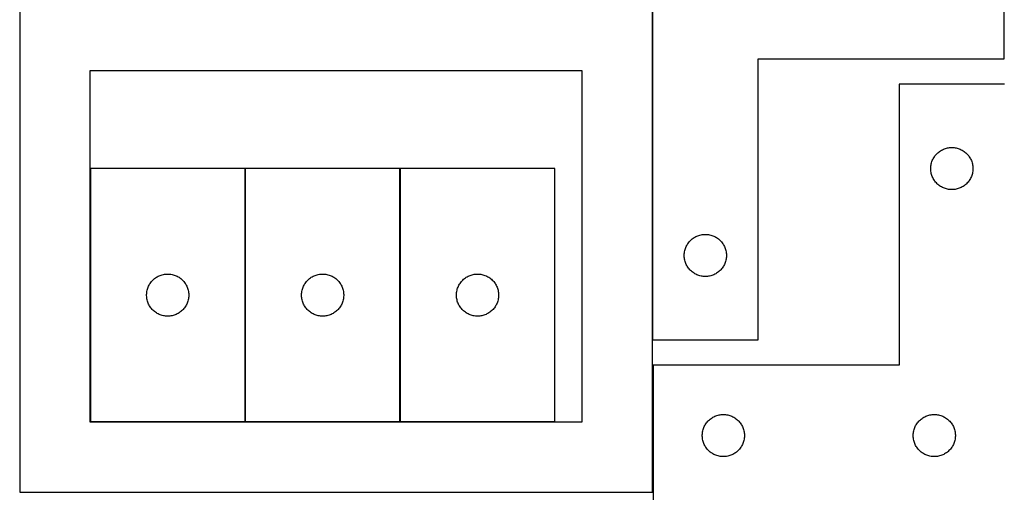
# Model space of a CAD drawing. Header units: millimetres. Extents: x 7 to 1488, y 7 to 2993.
# Tile 6 of 14: x 7 to 707, y 1067 to 1404. Entities that reach past the tile are written whole.
import ezdxf

# ---------------------------------------------------------------- set-up
doc = ezdxf.new("R2010")
doc.units = ezdxf.units.MM
doc.layers.add('COMMON', color=5, linetype='CONTINUOUS', true_color=0x0000ff)
doc.layers.add('CUT', color=7, linetype='CONTINUOUS', true_color=0x000000)

msp = doc.modelspace()

# ---------------------------------------------------------------- linework, layer by layer
at = {"layer": 'COMMON'}
for p, q in [((456.710551, 1175.97027), (456.710551, 1417.482101)), ((166.985727, 1297.735826), (166.985727, 1117.735826)), ((277.185728, 1297.735826), (277.185728, 1117.735826))]:
    msp.add_line(p, q, dxfattribs=at)
at = {"layer": 'CUT'}
for p, q in [((456.810551, 1475.97027), (456.810551, 1175.97027)), ((706.810551, 1375.97027), (706.810551, 1475.97027)), ((6.61055, 1417.482101), (6.61055, 1067.482101)), ((456.61055, 1067.482101), (456.61055, 1417.482101)), ((531.810551, 1175.97027), (531.810551, 1375.97027)), ((531.810551, 1375.97027), (706.810551, 1375.97027)), ((406.61055, 1367.482101), (56.61055, 1367.482101)), ((56.61055, 1367.482101), (56.61055, 1117.482101)), ((406.61055, 1117.482101), (406.61055, 1367.482101)), ((707.135647, 1357.798039), (632.135647, 1357.798039)), ((632.135647, 1357.798039), (632.135647, 1157.798039)), ((660.326504, 1309.559836), (660.94433, 1310.023464)), ((660.94433, 1310.023464), (661.585204, 1310.454673)), ((661.585204, 1310.454673), (662.247426, 1310.852318)), ((662.247426, 1310.852318), (662.92924, 1311.215346)), ((662.92924, 1311.215346), (663.628838, 1311.542793)), ((663.628838, 1311.542793), (664.344365, 1311.833792)), ((664.344365, 1311.833792), (665.073924, 1312.08757)), ((665.073924, 1312.08757), (665.81558, 1312.303455)), ((665.81558, 1312.303455), (666.567366, 1312.480875)), ((666.567366, 1312.480875), (667.327288, 1312.619358)), ((667.327288, 1312.619358), (668.093332, 1312.718537)), ((668.093332, 1312.718537), (668.863465, 1312.778151)), ((668.863465, 1312.778151), (669.635647, 1312.798039)), ((669.635647, 1312.798039), (670.407828, 1312.778151)), ((670.407828, 1312.778151), (671.177962, 1312.718537)), ((671.177962, 1312.718537), (671.944005, 1312.619358)), ((671.944005, 1312.619358), (672.703928, 1312.480875)), ((672.703928, 1312.480875), (673.455713, 1312.303455)), ((673.455713, 1312.303455), (674.197369, 1312.08757)), ((674.197369, 1312.08757), (674.926928, 1311.833792)), ((674.926928, 1311.833792), (675.642455, 1311.542793)), ((675.642455, 1311.542793), (676.342054, 1311.215346)), ((676.342054, 1311.215346), (677.023868, 1310.852318)), ((677.023868, 1310.852318), (677.68609, 1310.454673)), ((677.68609, 1310.454673), (678.326963, 1310.023464)), ((678.326963, 1310.023464), (678.944789, 1309.559836)), ((655.233399, 1301.990324), (655.468308, 1302.726175)), ((655.468308, 1302.726175), (655.740787, 1303.448958)), ((655.740787, 1303.448958), (656.050113, 1304.156755)), ((656.050113, 1304.156755), (656.395465, 1304.84769)), ((656.395465, 1304.84769), (656.775927, 1305.519931)), ((656.775927, 1305.519931), (657.190491, 1306.171695)), ((657.190491, 1306.171695), (657.638058, 1306.801254)), ((657.638058, 1306.801254), (658.11744, 1307.406937)), ((658.11744, 1307.406937), (658.627366, 1307.987139)), ((658.627366, 1307.987139), (659.166484, 1308.540322)), ((659.166484, 1308.540322), (659.733365, 1309.065018)), ((659.733365, 1309.065018), (660.326504, 1309.559836)), ((678.944789, 1309.559836), (679.537928, 1309.065018)), ((679.537928, 1309.065018), (680.104809, 1308.540322)), ((680.104809, 1308.540322), (680.643927, 1307.987139)), ((680.643927, 1307.987139), (681.153853, 1307.406937)), ((681.153853, 1307.406937), (681.633235, 1306.801254)), ((681.633235, 1306.801254), (682.080802, 1306.171695)), ((682.080802, 1306.171695), (682.495366, 1305.519931)), ((682.495366, 1305.519931), (682.875829, 1304.84769)), ((682.875829, 1304.84769), (683.221181, 1304.156755)), ((683.221181, 1304.156755), (683.530506, 1303.448958)), ((683.530506, 1303.448958), (683.802985, 1302.726175)), ((683.802985, 1302.726175), (684.037895, 1301.990324)), ((166.885727, 1297.735826), (56.885727, 1297.735826)), ((56.885727, 1297.735826), (56.885727, 1117.735826)), ((166.885727, 1117.735826), (166.885727, 1297.735826)), ((277.085728, 1297.735826), (167.085728, 1297.735826)), ((167.085728, 1297.735826), (167.085728, 1117.735826)), ((277.085728, 1117.735826), (277.085728, 1297.735826)), ((387.285729, 1297.735826), (277.285729, 1297.735826)), ((277.285729, 1297.735826), (277.285729, 1117.735826)), ((387.285729, 1117.735826), (387.285729, 1297.735826)), ((654.64062, 1298.184258), (654.680384, 1298.955671)), ((654.64062, 1297.411821), (654.64062, 1298.184258)), ((654.680384, 1296.640407), (654.64062, 1297.411821)), ((654.680384, 1298.955671), (654.759807, 1299.724015)), ((654.759807, 1295.872064), (654.680384, 1296.640407)), ((654.759807, 1299.724015), (654.878677, 1300.487251)), ((654.878677, 1295.108828), (654.759807, 1295.872064)), ((654.878677, 1300.487251), (655.036681, 1301.243355)), ((655.036681, 1301.243355), (655.233399, 1301.990324)), ((684.037895, 1301.990324), (684.234612, 1301.243355)), ((684.234612, 1301.243355), (684.392616, 1300.487251)), ((684.392616, 1300.487251), (684.511487, 1299.724015)), ((684.511487, 1295.872064), (684.392616, 1295.108828)), ((684.511487, 1299.724015), (684.59091, 1298.955671)), ((684.59091, 1296.640407), (684.511487, 1295.872064)), ((684.59091, 1298.955671), (684.630674, 1298.184258)), ((684.630674, 1297.411821), (684.59091, 1296.640407)), ((684.630674, 1298.184258), (684.630674, 1297.411821)), ((655.036681, 1294.352723), (654.878677, 1295.108828)), ((655.233399, 1293.605755), (655.036681, 1294.352723)), ((655.468308, 1292.869904), (655.233399, 1293.605755)), ((655.740787, 1292.147121), (655.468308, 1292.869904)), ((656.050113, 1291.439323), (655.740787, 1292.147121)), ((656.395465, 1290.748388), (656.050113, 1291.439323)), ((656.775927, 1290.076147), (656.395465, 1290.748388)), ((657.190491, 1289.424384), (656.775927, 1290.076147)), ((657.638058, 1288.794825), (657.190491, 1289.424384)), ((658.11744, 1288.189142), (657.638058, 1288.794825)), ((681.633235, 1288.794825), (681.153853, 1288.189142)), ((682.080802, 1289.424384), (681.633235, 1288.794825)), ((682.495366, 1290.076147), (682.080802, 1289.424384)), ((682.875829, 1290.748388), (682.495366, 1290.076147)), ((683.221181, 1291.439323), (682.875829, 1290.748388)), ((683.530506, 1292.147121), (683.221181, 1291.439323)), ((683.802985, 1292.869904), (683.530506, 1292.147121)), ((684.037895, 1293.605755), (683.802985, 1292.869904)), ((684.234612, 1294.352723), (684.037895, 1293.605755)), ((684.392616, 1295.108828), (684.234612, 1294.352723)), ((658.627366, 1287.608939), (658.11744, 1288.189142)), ((659.166484, 1287.055757), (658.627366, 1287.608939)), ((659.733365, 1286.53106), (659.166484, 1287.055757)), ((660.326504, 1286.036242), (659.733365, 1286.53106)), ((660.94433, 1285.572614), (660.326504, 1286.036242)), ((661.585204, 1285.141406), (660.94433, 1285.572614)), ((662.247426, 1284.743761), (661.585204, 1285.141406)), ((662.92924, 1284.380733), (662.247426, 1284.743761)), ((663.628838, 1284.053286), (662.92924, 1284.380733)), ((664.344365, 1283.762287), (663.628838, 1284.053286)), ((665.073924, 1283.508509), (664.344365, 1283.762287)), ((665.81558, 1283.292623), (665.073924, 1283.508509)), ((666.567366, 1283.115204), (665.81558, 1283.292623)), ((667.327288, 1282.976721), (666.567366, 1283.115204)), ((668.093332, 1282.877541), (667.327288, 1282.976721)), ((668.863465, 1282.817928), (668.093332, 1282.877541)), ((669.635647, 1282.798039), (668.863465, 1282.817928)), ((670.407828, 1282.817928), (669.635647, 1282.798039)), ((671.177962, 1282.877541), (670.407828, 1282.817928)), ((671.944005, 1282.976721), (671.177962, 1282.877541)), ((672.703928, 1283.115204), (671.944005, 1282.976721)), ((673.455713, 1283.292623), (672.703928, 1283.115204)), ((674.197369, 1283.508509), (673.455713, 1283.292623)), ((674.926928, 1283.762287), (674.197369, 1283.508509)), ((675.642455, 1284.053286), (674.926928, 1283.762287)), ((676.342054, 1284.380733), (675.642455, 1284.053286)), ((677.023868, 1284.743761), (676.342054, 1284.380733)), ((677.68609, 1285.141406), (677.023868, 1284.743761)), ((678.326963, 1285.572614), (677.68609, 1285.141406)), ((678.944789, 1286.036242), (678.326963, 1285.572614)), ((679.537928, 1286.53106), (678.944789, 1286.036242)), ((680.104809, 1287.055757), (679.537928, 1286.53106)), ((680.643927, 1287.608939), (680.104809, 1287.055757)), ((681.153853, 1288.189142), (680.643927, 1287.608939)), ((483.302271, 1246.15937), (483.841389, 1246.712553)), ((483.841389, 1246.712553), (484.408269, 1247.237249)), ((484.408269, 1247.237249), (485.001409, 1247.732067)), ((485.001409, 1247.732067), (485.619235, 1248.195695)), ((485.619235, 1248.195695), (486.260108, 1248.626903)), ((486.260108, 1248.626903), (486.92233, 1249.024548)), ((486.92233, 1249.024548), (487.604144, 1249.387576)), ((487.604144, 1249.387576), (488.303742, 1249.715023)), ((488.303742, 1249.715023), (489.01927, 1250.006022)), ((489.01927, 1250.006022), (489.748829, 1250.259801)), ((489.748829, 1250.259801), (490.490484, 1250.475686)), ((490.490484, 1250.475686), (491.24227, 1250.653105)), ((491.24227, 1250.653105), (492.002192, 1250.791588)), ((492.002192, 1250.791588), (492.768236, 1250.890768)), ((492.768236, 1250.890768), (493.53837, 1250.950381)), ((493.53837, 1250.950381), (494.310551, 1250.97027)), ((494.310551, 1250.97027), (495.082732, 1250.950381)), ((495.082732, 1250.950381), (495.852866, 1250.890768)), ((495.852866, 1250.890768), (496.61891, 1250.791588)), ((496.61891, 1250.791588), (497.378832, 1250.653105)), ((497.378832, 1250.653105), (498.130618, 1250.475686)), ((498.130618, 1250.475686), (498.872274, 1250.259801)), ((498.872274, 1250.259801), (499.601832, 1250.006022)), ((499.601832, 1250.006022), (500.31736, 1249.715023)), ((500.31736, 1249.715023), (501.016958, 1249.387576)), ((501.016958, 1249.387576), (501.698772, 1249.024548)), ((501.698772, 1249.024548), (502.360994, 1248.626903)), ((502.360994, 1248.626903), (503.001867, 1248.195695)), ((503.001867, 1248.195695), (503.619693, 1247.732067)), ((503.619693, 1247.732067), (504.212833, 1247.237249)), ((504.212833, 1247.237249), (504.779713, 1246.712553)), ((504.779713, 1246.712553), (505.318832, 1246.15937)), ((479.711585, 1239.415586), (479.908303, 1240.162554)), ((479.908303, 1240.162554), (480.143213, 1240.898406)), ((480.143213, 1240.898406), (480.415692, 1241.621188)), ((480.415692, 1241.621188), (480.725017, 1242.328986)), ((480.725017, 1242.328986), (481.070369, 1243.019921)), ((481.070369, 1243.019921), (481.450832, 1243.692162)), ((481.450832, 1243.692162), (481.865396, 1244.343926)), ((481.865396, 1244.343926), (482.312962, 1244.973484)), ((482.312962, 1244.973484), (482.792344, 1245.579167)), ((482.792344, 1245.579167), (483.302271, 1246.15937)), ((505.318832, 1246.15937), (505.828758, 1245.579167)), ((505.828758, 1245.579167), (506.30814, 1244.973484)), ((506.30814, 1244.973484), (506.755706, 1244.343926)), ((506.755706, 1244.343926), (507.17027, 1243.692162)), ((507.17027, 1243.692162), (507.550733, 1243.019921)), ((507.550733, 1243.019921), (507.896085, 1242.328986)), ((507.896085, 1242.328986), (508.205411, 1241.621188)), ((508.205411, 1241.621188), (508.477889, 1240.898406)), ((508.477889, 1240.898406), (508.712799, 1240.162554)), ((508.712799, 1240.162554), (508.909517, 1239.415586)), ((479.315524, 1236.356489), (479.355288, 1237.127902)), ((479.315524, 1235.584051), (479.315524, 1236.356489)), ((479.355288, 1234.812638), (479.315524, 1235.584051)), ((479.355288, 1237.127902), (479.434711, 1237.896245)), ((479.434711, 1234.044294), (479.355288, 1234.812638)), ((479.434711, 1237.896245), (479.553582, 1238.659481)), ((479.553582, 1233.281058), (479.434711, 1234.044294)), ((479.553582, 1238.659481), (479.711585, 1239.415586)), ((479.711585, 1232.524954), (479.553582, 1233.281058)), ((508.909517, 1239.415586), (509.06752, 1238.659481)), ((509.06752, 1233.281058), (508.909517, 1232.524954)), ((509.06752, 1238.659481), (509.186391, 1237.896245)), ((509.186391, 1234.044294), (509.06752, 1233.281058)), ((509.186391, 1237.896245), (509.265814, 1237.127902)), ((509.265814, 1234.812638), (509.186391, 1234.044294)), ((509.265814, 1237.127902), (509.305578, 1236.356489)), ((509.305578, 1235.584051), (509.265814, 1234.812638)), ((509.305578, 1236.356489), (509.305578, 1235.584051)), ((479.908303, 1231.777985), (479.711585, 1232.524954)), ((480.143213, 1231.042134), (479.908303, 1231.777985)), ((480.415692, 1230.319351), (480.143213, 1231.042134)), ((480.725017, 1229.611554), (480.415692, 1230.319351)), ((481.070369, 1228.920619), (480.725017, 1229.611554)), ((481.450832, 1228.248378), (481.070369, 1228.920619)), ((481.865396, 1227.596614), (481.450832, 1228.248378)), ((482.312962, 1226.967056), (481.865396, 1227.596614)), ((482.792344, 1226.361372), (482.312962, 1226.967056)), ((483.302271, 1225.78117), (482.792344, 1226.361372)), ((483.841389, 1225.227987), (483.302271, 1225.78117)), ((505.318832, 1225.78117), (504.779713, 1225.227987)), ((505.828758, 1226.361372), (505.318832, 1225.78117)), ((506.30814, 1226.967056), (505.828758, 1226.361372)), ((506.755706, 1227.596614), (506.30814, 1226.967056)), ((507.17027, 1228.248378), (506.755706, 1227.596614)), ((507.550733, 1228.920619), (507.17027, 1228.248378)), ((507.896085, 1229.611554), (507.550733, 1228.920619)), ((508.205411, 1230.319351), (507.896085, 1229.611554)), ((508.477889, 1231.042134), (508.205411, 1230.319351)), ((508.712799, 1231.777985), (508.477889, 1231.042134)), ((508.909517, 1232.524954), (508.712799, 1231.777985)), ((101.416565, 1218.478109), (101.983445, 1219.002805)), ((101.983445, 1219.002805), (102.576585, 1219.497623)), ((102.576585, 1219.497623), (103.19441, 1219.961251)), ((103.19441, 1219.961251), (103.835284, 1220.39246)), ((103.835284, 1220.39246), (104.497506, 1220.790105)), ((104.497506, 1220.790105), (105.17932, 1221.153133)), ((105.17932, 1221.153133), (105.878918, 1221.48058)), ((105.878918, 1221.48058), (106.594446, 1221.771579)), ((106.594446, 1221.771579), (107.324004, 1222.025357)), ((107.324004, 1222.025357), (108.06566, 1222.241242)), ((108.06566, 1222.241242), (108.817446, 1222.418662)), ((108.817446, 1222.418662), (109.577368, 1222.557145)), ((109.577368, 1222.557145), (110.343412, 1222.656324)), ((110.343412, 1222.656324), (111.113546, 1222.715938)), ((111.113546, 1222.715938), (111.885727, 1222.735826)), ((111.885727, 1222.735826), (112.657908, 1222.715938)), ((112.657908, 1222.715938), (113.428042, 1222.656324)), ((113.428042, 1222.656324), (114.194086, 1222.557145)), ((114.194086, 1222.557145), (114.954008, 1222.418662)), ((114.954008, 1222.418662), (115.705794, 1222.241242)), ((115.705794, 1222.241242), (116.447449, 1222.025357)), ((116.447449, 1222.025357), (117.177008, 1221.771579)), ((117.177008, 1221.771579), (117.892535, 1221.48058)), ((117.892535, 1221.48058), (118.592134, 1221.153133)), ((118.592134, 1221.153133), (119.273948, 1220.790105)), ((119.273948, 1220.790105), (119.93617, 1220.39246)), ((119.93617, 1220.39246), (120.577043, 1219.961251)), ((120.577043, 1219.961251), (121.194869, 1219.497623)), ((121.194869, 1219.497623), (121.788009, 1219.002805)), ((121.788009, 1219.002805), (122.354889, 1218.478109)), ((211.616566, 1218.478109), (212.183446, 1219.002805)), ((212.183446, 1219.002805), (212.776586, 1219.497623)), ((212.776586, 1219.497623), (213.394411, 1219.961251)), ((213.394411, 1219.961251), (214.035285, 1220.39246)), ((214.035285, 1220.39246), (214.697507, 1220.790105)), ((214.697507, 1220.790105), (215.379321, 1221.153133)), ((215.379321, 1221.153133), (216.078919, 1221.48058)), ((216.078919, 1221.48058), (216.794447, 1221.771579)), ((216.794447, 1221.771579), (217.524005, 1222.025357)), ((217.524005, 1222.025357), (218.265661, 1222.241242)), ((218.265661, 1222.241242), (219.017447, 1222.418662)), ((219.017447, 1222.418662), (219.777369, 1222.557145)), ((219.777369, 1222.557145), (220.543413, 1222.656324)), ((220.543413, 1222.656324), (221.313547, 1222.715938)), ((221.313547, 1222.715938), (222.085728, 1222.735826)), ((222.085728, 1222.735826), (222.857909, 1222.715938)), ((222.857909, 1222.715938), (223.628043, 1222.656324)), ((223.628043, 1222.656324), (224.394087, 1222.557145)), ((224.394087, 1222.557145), (225.154009, 1222.418662)), ((225.154009, 1222.418662), (225.905795, 1222.241242)), ((225.905795, 1222.241242), (226.64745, 1222.025357)), ((226.64745, 1222.025357), (227.377009, 1221.771579)), ((227.377009, 1221.771579), (228.092536, 1221.48058)), ((228.092536, 1221.48058), (228.792135, 1221.153133)), ((228.792135, 1221.153133), (229.473949, 1220.790105)), ((229.473949, 1220.790105), (230.136171, 1220.39246)), ((230.136171, 1220.39246), (230.777044, 1219.961251)), ((230.777044, 1219.961251), (231.39487, 1219.497623)), ((231.39487, 1219.497623), (231.98801, 1219.002805)), ((231.98801, 1219.002805), (232.55489, 1218.478109)), ((321.816567, 1218.478109), (322.383447, 1219.002805)), ((322.383447, 1219.002805), (322.976587, 1219.497623)), ((322.976587, 1219.497623), (323.594412, 1219.961251)), ((323.594412, 1219.961251), (324.235286, 1220.39246)), ((324.235286, 1220.39246), (324.897508, 1220.790105)), ((324.897508, 1220.790105), (325.579322, 1221.153133)), ((325.579322, 1221.153133), (326.27892, 1221.48058)), ((326.27892, 1221.48058), (326.994448, 1221.771579)), ((326.994448, 1221.771579), (327.724006, 1222.025357)), ((327.724006, 1222.025357), (328.465662, 1222.241242)), ((328.465662, 1222.241242), (329.217448, 1222.418662)), ((329.217448, 1222.418662), (329.97737, 1222.557145)), ((329.97737, 1222.557145), (330.743414, 1222.656324)), ((330.743414, 1222.656324), (331.513548, 1222.715938)), ((331.513548, 1222.715938), (332.285729, 1222.735826)), ((332.285729, 1222.735826), (333.05791, 1222.715938)), ((333.05791, 1222.715938), (333.828044, 1222.656324)), ((333.828044, 1222.656324), (334.594088, 1222.557145)), ((334.594088, 1222.557145), (335.35401, 1222.418662)), ((335.35401, 1222.418662), (336.105796, 1222.241242)), ((336.105796, 1222.241242), (336.847451, 1222.025357)), ((336.847451, 1222.025357), (337.57701, 1221.771579)), ((337.57701, 1221.771579), (338.292537, 1221.48058)), ((338.292537, 1221.48058), (338.992136, 1221.153133)), ((338.992136, 1221.153133), (339.67395, 1220.790105)), ((339.67395, 1220.790105), (340.336172, 1220.39246)), ((340.336172, 1220.39246), (340.977045, 1219.961251)), ((340.977045, 1219.961251), (341.594871, 1219.497623)), ((341.594871, 1219.497623), (342.188011, 1219.002805)), ((342.188011, 1219.002805), (342.754891, 1218.478109)), ((484.408269, 1224.703291), (483.841389, 1225.227987)), ((485.001409, 1224.208473), (484.408269, 1224.703291)), ((485.619235, 1223.744845), (485.001409, 1224.208473)), ((486.260108, 1223.313636), (485.619235, 1223.744845)), ((486.92233, 1222.915991), (486.260108, 1223.313636)), ((487.604144, 1222.552964), (486.92233, 1222.915991)), ((488.303742, 1222.225516), (487.604144, 1222.552964)), ((489.01927, 1221.934518), (488.303742, 1222.225516)), ((489.748829, 1221.680739), (489.01927, 1221.934518)), ((490.490484, 1221.464854), (489.748829, 1221.680739)), ((491.24227, 1221.287435), (490.490484, 1221.464854)), ((492.002192, 1221.148951), (491.24227, 1221.287435)), ((492.768236, 1221.049772), (492.002192, 1221.148951)), ((493.53837, 1220.990158), (492.768236, 1221.049772)), ((494.310551, 1220.97027), (493.53837, 1220.990158)), ((495.082732, 1220.990158), (494.310551, 1220.97027)), ((495.852866, 1221.049772), (495.082732, 1220.990158)), ((496.61891, 1221.148951), (495.852866, 1221.049772)), ((497.378832, 1221.287435), (496.61891, 1221.148951)), ((498.130618, 1221.464854), (497.378832, 1221.287435)), ((498.872274, 1221.680739), (498.130618, 1221.464854)), ((499.601832, 1221.934518), (498.872274, 1221.680739)), ((500.31736, 1222.225516), (499.601832, 1221.934518)), ((501.016958, 1222.552964), (500.31736, 1222.225516)), ((501.698772, 1222.915991), (501.016958, 1222.552964)), ((502.360994, 1223.313636), (501.698772, 1222.915991)), ((503.001867, 1223.744845), (502.360994, 1223.313636)), ((503.619693, 1224.208473), (503.001867, 1223.744845)), ((504.212833, 1224.703291), (503.619693, 1224.208473)), ((504.779713, 1225.227987), (504.212833, 1224.703291)), ((97.286761, 1211.181142), (97.483479, 1211.928111)), ((97.483479, 1211.928111), (97.718388, 1212.663962)), ((97.718388, 1212.663962), (97.990867, 1213.386745)), ((97.990867, 1213.386745), (98.300193, 1214.094542)), ((98.300193, 1214.094542), (98.645545, 1214.785477)), ((98.645545, 1214.785477), (99.026007, 1215.457718)), ((99.026007, 1215.457718), (99.440572, 1216.109482)), ((99.440572, 1216.109482), (99.888138, 1216.739041)), ((99.888138, 1216.739041), (100.36752, 1217.344724)), ((100.36752, 1217.344724), (100.877446, 1217.924926)), ((100.877446, 1217.924926), (101.416565, 1218.478109)), ((122.354889, 1218.478109), (122.894007, 1217.924926)), ((122.894007, 1217.924926), (123.403934, 1217.344724)), ((123.403934, 1217.344724), (123.883316, 1216.739041)), ((123.883316, 1216.739041), (124.330882, 1216.109482)), ((124.330882, 1216.109482), (124.745446, 1215.457718)), ((124.745446, 1215.457718), (125.125909, 1214.785477)), ((125.125909, 1214.785477), (125.471261, 1214.094542)), ((125.471261, 1214.094542), (125.780586, 1213.386745)), ((125.780586, 1213.386745), (126.053065, 1212.663962)), ((126.053065, 1212.663962), (126.287975, 1211.928111)), ((126.287975, 1211.928111), (126.484693, 1211.181142)), ((207.486762, 1211.181142), (207.68348, 1211.928111)), ((207.68348, 1211.928111), (207.918389, 1212.663962)), ((207.918389, 1212.663962), (208.190868, 1213.386745)), ((208.190868, 1213.386745), (208.500194, 1214.094542)), ((208.500194, 1214.094542), (208.845546, 1214.785477)), ((208.845546, 1214.785477), (209.226008, 1215.457718)), ((209.226008, 1215.457718), (209.640573, 1216.109482)), ((209.640573, 1216.109482), (210.088139, 1216.739041)), ((210.088139, 1216.739041), (210.567521, 1217.344724)), ((210.567521, 1217.344724), (211.077447, 1217.924926)), ((211.077447, 1217.924926), (211.616566, 1218.478109)), ((232.55489, 1218.478109), (233.094008, 1217.924926)), ((233.094008, 1217.924926), (233.603935, 1217.344724)), ((233.603935, 1217.344724), (234.083317, 1216.739041)), ((234.083317, 1216.739041), (234.530883, 1216.109482)), ((234.530883, 1216.109482), (234.945447, 1215.457718)), ((234.945447, 1215.457718), (235.32591, 1214.785477)), ((235.32591, 1214.785477), (235.671262, 1214.094542)), ((235.671262, 1214.094542), (235.980587, 1213.386745)), ((235.980587, 1213.386745), (236.253066, 1212.663962)), ((236.253066, 1212.663962), (236.487976, 1211.928111)), ((236.487976, 1211.928111), (236.684694, 1211.181142)), ((317.686763, 1211.181142), (317.883481, 1211.928111)), ((317.883481, 1211.928111), (318.11839, 1212.663962)), ((318.11839, 1212.663962), (318.390869, 1213.386745)), ((318.390869, 1213.386745), (318.700195, 1214.094542)), ((318.700195, 1214.094542), (319.045547, 1214.785477)), ((319.045547, 1214.785477), (319.426009, 1215.457718)), ((319.426009, 1215.457718), (319.840574, 1216.109482)), ((319.840574, 1216.109482), (320.28814, 1216.739041)), ((320.28814, 1216.739041), (320.767522, 1217.344724)), ((320.767522, 1217.344724), (321.277448, 1217.924926)), ((321.277448, 1217.924926), (321.816567, 1218.478109)), ((342.754891, 1218.478109), (343.294009, 1217.924926)), ((343.294009, 1217.924926), (343.803936, 1217.344724)), ((343.803936, 1217.344724), (344.283318, 1216.739041)), ((344.283318, 1216.739041), (344.730884, 1216.109482)), ((344.730884, 1216.109482), (345.145448, 1215.457718)), ((345.145448, 1215.457718), (345.525911, 1214.785477)), ((345.525911, 1214.785477), (345.871263, 1214.094542)), ((345.871263, 1214.094542), (346.180588, 1213.386745)), ((346.180588, 1213.386745), (346.453067, 1212.663962)), ((346.453067, 1212.663962), (346.687977, 1211.928111)), ((346.687977, 1211.928111), (346.884695, 1211.181142)), ((96.8907, 1208.122045), (96.930464, 1208.893458)), ((96.8907, 1207.349608), (96.8907, 1208.122045)), ((96.930464, 1206.578194), (96.8907, 1207.349608)), ((96.930464, 1208.893458), (97.009887, 1209.661802)), ((97.009887, 1205.809851), (96.930464, 1206.578194)), ((97.009887, 1209.661802), (97.128758, 1210.425038)), ((97.128758, 1205.046615), (97.009887, 1205.809851)), ((97.128758, 1210.425038), (97.286761, 1211.181142)), ((97.286761, 1204.29051), (97.128758, 1205.046615)), ((126.484693, 1211.181142), (126.642696, 1210.425038)), ((126.642696, 1205.046615), (126.484693, 1204.29051)), ((126.642696, 1210.425038), (126.761567, 1209.661802)), ((126.761567, 1205.809851), (126.642696, 1205.046615)), ((126.761567, 1209.661802), (126.84099, 1208.893458)), ((126.84099, 1206.578194), (126.761567, 1205.809851)), ((126.84099, 1208.893458), (126.880754, 1208.122045)), ((126.880754, 1207.349608), (126.84099, 1206.578194)), ((126.880754, 1208.122045), (126.880754, 1207.349608)), ((207.090701, 1208.122045), (207.130465, 1208.893458)), ((207.090701, 1207.349608), (207.090701, 1208.122045)), ((207.130465, 1206.578194), (207.090701, 1207.349608)), ((207.130465, 1208.893458), (207.209888, 1209.661802)), ((207.209888, 1205.809851), (207.130465, 1206.578194)), ((207.209888, 1209.661802), (207.328759, 1210.425038)), ((207.328759, 1205.046615), (207.209888, 1205.809851)), ((207.328759, 1210.425038), (207.486762, 1211.181142)), ((207.486762, 1204.29051), (207.328759, 1205.046615)), ((236.684694, 1211.181142), (236.842697, 1210.425038)), ((236.842697, 1205.046615), (236.684694, 1204.29051)), ((236.842697, 1210.425038), (236.961568, 1209.661802)), ((236.961568, 1205.809851), (236.842697, 1205.046615)), ((236.961568, 1209.661802), (237.040991, 1208.893458)), ((237.040991, 1206.578194), (236.961568, 1205.809851)), ((237.040991, 1208.893458), (237.080755, 1208.122045)), ((237.080755, 1207.349608), (237.040991, 1206.578194)), ((237.080755, 1208.122045), (237.080755, 1207.349608)), ((317.290702, 1208.122045), (317.330466, 1208.893458)), ((317.290702, 1207.349608), (317.290702, 1208.122045)), ((317.330466, 1206.578194), (317.290702, 1207.349608)), ((317.330466, 1208.893458), (317.409889, 1209.661802)), ((317.409889, 1205.809851), (317.330466, 1206.578194)), ((317.409889, 1209.661802), (317.52876, 1210.425038)), ((317.52876, 1205.046615), (317.409889, 1205.809851)), ((317.52876, 1210.425038), (317.686763, 1211.181142)), ((317.686763, 1204.29051), (317.52876, 1205.046615)), ((346.884695, 1211.181142), (347.042698, 1210.425038)), ((347.042698, 1205.046615), (346.884695, 1204.29051)), ((347.042698, 1210.425038), (347.161569, 1209.661802)), ((347.161569, 1205.809851), (347.042698, 1205.046615)), ((347.161569, 1209.661802), (347.240992, 1208.893458)), ((347.240992, 1206.578194), (347.161569, 1205.809851)), ((347.240992, 1208.893458), (347.280756, 1208.122045)), ((347.280756, 1207.349608), (347.240992, 1206.578194)), ((347.280756, 1208.122045), (347.280756, 1207.349608)), ((97.483479, 1203.543542), (97.286761, 1204.29051)), ((97.718388, 1202.807691), (97.483479, 1203.543542)), ((97.990867, 1202.084908), (97.718388, 1202.807691)), ((98.300193, 1201.37711), (97.990867, 1202.084908)), ((98.645545, 1200.686175), (98.300193, 1201.37711)), ((99.026007, 1200.013934), (98.645545, 1200.686175)), ((99.440572, 1199.36217), (99.026007, 1200.013934)), ((99.888138, 1198.732612), (99.440572, 1199.36217)), ((100.36752, 1198.126929), (99.888138, 1198.732612)), ((100.877446, 1197.546726), (100.36752, 1198.126929)), ((123.403934, 1198.126929), (122.894007, 1197.546726)), ((123.883316, 1198.732612), (123.403934, 1198.126929)), ((124.330882, 1199.36217), (123.883316, 1198.732612)), ((124.745446, 1200.013934), (124.330882, 1199.36217)), ((125.125909, 1200.686175), (124.745446, 1200.013934)), ((125.471261, 1201.37711), (125.125909, 1200.686175)), ((125.780586, 1202.084908), (125.471261, 1201.37711)), ((126.053065, 1202.807691), (125.780586, 1202.084908)), ((126.287975, 1203.543542), (126.053065, 1202.807691)), ((126.484693, 1204.29051), (126.287975, 1203.543542)), ((207.68348, 1203.543542), (207.486762, 1204.29051)), ((207.918389, 1202.807691), (207.68348, 1203.543542)), ((208.190868, 1202.084908), (207.918389, 1202.807691)), ((208.500194, 1201.37711), (208.190868, 1202.084908)), ((208.845546, 1200.686175), (208.500194, 1201.37711)), ((209.226008, 1200.013934), (208.845546, 1200.686175)), ((209.640573, 1199.36217), (209.226008, 1200.013934)), ((210.088139, 1198.732612), (209.640573, 1199.36217)), ((210.567521, 1198.126929), (210.088139, 1198.732612)), ((211.077447, 1197.546726), (210.567521, 1198.126929)), ((233.603935, 1198.126929), (233.094008, 1197.546726)), ((234.083317, 1198.732612), (233.603935, 1198.126929)), ((234.530883, 1199.36217), (234.083317, 1198.732612)), ((234.945447, 1200.013934), (234.530883, 1199.36217)), ((235.32591, 1200.686175), (234.945447, 1200.013934)), ((235.671262, 1201.37711), (235.32591, 1200.686175)), ((235.980587, 1202.084908), (235.671262, 1201.37711)), ((236.253066, 1202.807691), (235.980587, 1202.084908)), ((236.487976, 1203.543542), (236.253066, 1202.807691)), ((236.684694, 1204.29051), (236.487976, 1203.543542)), ((317.883481, 1203.543542), (317.686763, 1204.29051)), ((318.11839, 1202.807691), (317.883481, 1203.543542)), ((318.390869, 1202.084908), (318.11839, 1202.807691)), ((318.700195, 1201.37711), (318.390869, 1202.084908)), ((319.045547, 1200.686175), (318.700195, 1201.37711)), ((319.426009, 1200.013934), (319.045547, 1200.686175)), ((319.840574, 1199.36217), (319.426009, 1200.013934)), ((320.28814, 1198.732612), (319.840574, 1199.36217)), ((320.767522, 1198.126929), (320.28814, 1198.732612)), ((321.277448, 1197.546726), (320.767522, 1198.126929)), ((343.803936, 1198.126929), (343.294009, 1197.546726)), ((344.283318, 1198.732612), (343.803936, 1198.126929)), ((344.730884, 1199.36217), (344.283318, 1198.732612)), ((345.145448, 1200.013934), (344.730884, 1199.36217)), ((345.525911, 1200.686175), (345.145448, 1200.013934)), ((345.871263, 1201.37711), (345.525911, 1200.686175)), ((346.180588, 1202.084908), (345.871263, 1201.37711)), ((346.453067, 1202.807691), (346.180588, 1202.084908)), ((346.687977, 1203.543542), (346.453067, 1202.807691)), ((346.884695, 1204.29051), (346.687977, 1203.543542)), ((101.416565, 1196.993543), (100.877446, 1197.546726)), ((101.983445, 1196.468847), (101.416565, 1196.993543)), ((102.576585, 1195.974029), (101.983445, 1196.468847)), ((103.19441, 1195.510401), (102.576585, 1195.974029)), ((103.835284, 1195.079193), (103.19441, 1195.510401)), ((104.497506, 1194.681548), (103.835284, 1195.079193)), ((105.17932, 1194.31852), (104.497506, 1194.681548)), ((105.878918, 1193.991073), (105.17932, 1194.31852)), ((106.594446, 1193.700074), (105.878918, 1193.991073)), ((107.324004, 1193.446296), (106.594446, 1193.700074)), ((108.06566, 1193.23041), (107.324004, 1193.446296)), ((108.817446, 1193.052991), (108.06566, 1193.23041)), ((109.577368, 1192.914508), (108.817446, 1193.052991)), ((110.343412, 1192.815328), (109.577368, 1192.914508)), ((111.113546, 1192.755715), (110.343412, 1192.815328)), ((111.885727, 1192.735826), (111.113546, 1192.755715)), ((112.657908, 1192.755715), (111.885727, 1192.735826)), ((113.428042, 1192.815328), (112.657908, 1192.755715)), ((114.194086, 1192.914508), (113.428042, 1192.815328)), ((114.954008, 1193.052991), (114.194086, 1192.914508)), ((115.705794, 1193.23041), (114.954008, 1193.052991)), ((116.447449, 1193.446296), (115.705794, 1193.23041)), ((117.177008, 1193.700074), (116.447449, 1193.446296)), ((117.892535, 1193.991073), (117.177008, 1193.700074)), ((118.592134, 1194.31852), (117.892535, 1193.991073)), ((119.273948, 1194.681548), (118.592134, 1194.31852)), ((119.93617, 1195.079193), (119.273948, 1194.681548)), ((120.577043, 1195.510401), (119.93617, 1195.079193)), ((121.194869, 1195.974029), (120.577043, 1195.510401)), ((121.788009, 1196.468847), (121.194869, 1195.974029)), ((122.354889, 1196.993543), (121.788009, 1196.468847)), ((122.894007, 1197.546726), (122.354889, 1196.993543)), ((211.616566, 1196.993543), (211.077447, 1197.546726)), ((212.183446, 1196.468847), (211.616566, 1196.993543)), ((212.776586, 1195.974029), (212.183446, 1196.468847)), ((213.394411, 1195.510401), (212.776586, 1195.974029)), ((214.035285, 1195.079193), (213.394411, 1195.510401)), ((214.697507, 1194.681548), (214.035285, 1195.079193)), ((215.379321, 1194.31852), (214.697507, 1194.681548)), ((216.078919, 1193.991073), (215.379321, 1194.31852)), ((216.794447, 1193.700074), (216.078919, 1193.991073)), ((217.524005, 1193.446296), (216.794447, 1193.700074)), ((218.265661, 1193.23041), (217.524005, 1193.446296)), ((219.017447, 1193.052991), (218.265661, 1193.23041)), ((219.777369, 1192.914508), (219.017447, 1193.052991)), ((220.543413, 1192.815328), (219.777369, 1192.914508)), ((221.313547, 1192.755715), (220.543413, 1192.815328)), ((222.085728, 1192.735826), (221.313547, 1192.755715)), ((222.857909, 1192.755715), (222.085728, 1192.735826)), ((223.628043, 1192.815328), (222.857909, 1192.755715)), ((224.394087, 1192.914508), (223.628043, 1192.815328)), ((225.154009, 1193.052991), (224.394087, 1192.914508)), ((225.905795, 1193.23041), (225.154009, 1193.052991)), ((226.64745, 1193.446296), (225.905795, 1193.23041)), ((227.377009, 1193.700074), (226.64745, 1193.446296)), ((228.092536, 1193.991073), (227.377009, 1193.700074)), ((228.792135, 1194.31852), (228.092536, 1193.991073)), ((229.473949, 1194.681548), (228.792135, 1194.31852)), ((230.136171, 1195.079193), (229.473949, 1194.681548)), ((230.777044, 1195.510401), (230.136171, 1195.079193)), ((231.39487, 1195.974029), (230.777044, 1195.510401)), ((231.98801, 1196.468847), (231.39487, 1195.974029)), ((232.55489, 1196.993543), (231.98801, 1196.468847)), ((233.094008, 1197.546726), (232.55489, 1196.993543)), ((321.816567, 1196.993543), (321.277448, 1197.546726)), ((322.383447, 1196.468847), (321.816567, 1196.993543)), ((322.976587, 1195.974029), (322.383447, 1196.468847)), ((323.594412, 1195.510401), (322.976587, 1195.974029)), ((324.235286, 1195.079193), (323.594412, 1195.510401)), ((324.897508, 1194.681548), (324.235286, 1195.079193)), ((325.579322, 1194.31852), (324.897508, 1194.681548)), ((326.27892, 1193.991073), (325.579322, 1194.31852)), ((326.994448, 1193.700074), (326.27892, 1193.991073)), ((327.724006, 1193.446296), (326.994448, 1193.700074)), ((328.465662, 1193.23041), (327.724006, 1193.446296)), ((329.217448, 1193.052991), (328.465662, 1193.23041)), ((329.97737, 1192.914508), (329.217448, 1193.052991)), ((330.743414, 1192.815328), (329.97737, 1192.914508)), ((331.513548, 1192.755715), (330.743414, 1192.815328)), ((332.285729, 1192.735826), (331.513548, 1192.755715)), ((333.05791, 1192.755715), (332.285729, 1192.735826)), ((333.828044, 1192.815328), (333.05791, 1192.755715)), ((334.594088, 1192.914508), (333.828044, 1192.815328)), ((335.35401, 1193.052991), (334.594088, 1192.914508)), ((336.105796, 1193.23041), (335.35401, 1193.052991)), ((336.847451, 1193.446296), (336.105796, 1193.23041)), ((337.57701, 1193.700074), (336.847451, 1193.446296)), ((338.292537, 1193.991073), (337.57701, 1193.700074)), ((338.992136, 1194.31852), (338.292537, 1193.991073)), ((339.67395, 1194.681548), (338.992136, 1194.31852)), ((340.336172, 1195.079193), (339.67395, 1194.681548)), ((340.977045, 1195.510401), (340.336172, 1195.079193)), ((341.594871, 1195.974029), (340.977045, 1195.510401)), ((342.188011, 1196.468847), (341.594871, 1195.974029)), ((342.754891, 1196.993543), (342.188011, 1196.468847)), ((343.294009, 1197.546726), (342.754891, 1196.993543)), ((456.810551, 1175.97027), (531.810551, 1175.97027)), ((632.135647, 1157.798039), (457.135647, 1157.798039)), ((457.135647, 1157.798039), (457.135647, 1057.798039)), ((499.085204, 1120.454673), (499.747426, 1120.852318)), ((499.747426, 1120.852318), (500.42924, 1121.215346)), ((500.42924, 1121.215346), (501.128838, 1121.542793)), ((501.128838, 1121.542793), (501.844365, 1121.833792)), ((501.844365, 1121.833792), (502.573924, 1122.08757)), ((502.573924, 1122.08757), (503.31558, 1122.303455)), ((503.31558, 1122.303455), (504.067366, 1122.480875)), ((504.067366, 1122.480875), (504.827288, 1122.619358)), ((504.827288, 1122.619358), (505.593332, 1122.718537)), ((505.593332, 1122.718537), (506.363465, 1122.778151)), ((506.363465, 1122.778151), (507.135647, 1122.798039)), ((507.135647, 1122.798039), (507.907828, 1122.778151)), ((507.907828, 1122.778151), (508.677962, 1122.718537)), ((508.677962, 1122.718537), (509.444005, 1122.619358)), ((509.444005, 1122.619358), (510.203928, 1122.480875)), ((510.203928, 1122.480875), (510.955713, 1122.303455)), ((510.955713, 1122.303455), (511.697369, 1122.08757)), ((511.697369, 1122.08757), (512.426928, 1121.833792)), ((512.426928, 1121.833792), (513.142455, 1121.542793)), ((513.142455, 1121.542793), (513.842054, 1121.215346)), ((513.842054, 1121.215346), (514.523868, 1120.852318)), ((514.523868, 1120.852318), (515.18609, 1120.454673)), ((649.085204, 1120.454673), (649.747426, 1120.852318)), ((649.747426, 1120.852318), (650.42924, 1121.215346)), ((650.42924, 1121.215346), (651.128838, 1121.542793)), ((651.128838, 1121.542793), (651.844365, 1121.833792)), ((651.844365, 1121.833792), (652.573924, 1122.08757)), ((652.573924, 1122.08757), (653.31558, 1122.303455)), ((653.31558, 1122.303455), (654.067366, 1122.480875)), ((654.067366, 1122.480875), (654.827288, 1122.619358)), ((654.827288, 1122.619358), (655.593332, 1122.718537)), ((655.593332, 1122.718537), (656.363465, 1122.778151)), ((656.363465, 1122.778151), (657.135647, 1122.798039)), ((657.135647, 1122.798039), (657.907828, 1122.778151)), ((657.907828, 1122.778151), (658.677962, 1122.718537)), ((658.677962, 1122.718537), (659.444005, 1122.619358)), ((659.444005, 1122.619358), (660.203928, 1122.480875)), ((660.203928, 1122.480875), (660.955713, 1122.303455)), ((660.955713, 1122.303455), (661.697369, 1122.08757)), ((661.697369, 1122.08757), (662.426928, 1121.833792)), ((662.426928, 1121.833792), (663.142455, 1121.542793)), ((663.142455, 1121.542793), (663.842054, 1121.215346)), ((663.842054, 1121.215346), (664.523868, 1120.852318)), ((664.523868, 1120.852318), (665.18609, 1120.454673)), ((56.61055, 1117.482101), (406.61055, 1117.482101)), ((56.885727, 1117.735826), (166.885727, 1117.735826)), ((167.085728, 1117.735826), (277.085728, 1117.735826)), ((277.285729, 1117.735826), (387.285729, 1117.735826)), ((493.240787, 1113.448958), (493.550113, 1114.156755)), ((493.550113, 1114.156755), (493.895465, 1114.84769)), ((493.895465, 1114.84769), (494.275927, 1115.519931)), ((494.275927, 1115.519931), (494.690491, 1116.171695)), ((494.690491, 1116.171695), (495.138058, 1116.801254)), ((495.138058, 1116.801254), (495.61744, 1117.406937)), ((495.61744, 1117.406937), (496.127366, 1117.987139)), ((496.127366, 1117.987139), (496.666484, 1118.540322)), ((496.666484, 1118.540322), (497.233365, 1119.065018)), ((497.233365, 1119.065018), (497.826504, 1119.559836)), ((497.826504, 1119.559836), (498.44433, 1120.023464)), ((498.44433, 1120.023464), (499.085204, 1120.454673)), ((515.18609, 1120.454673), (515.826963, 1120.023464)), ((515.826963, 1120.023464), (516.444789, 1119.559836)), ((516.444789, 1119.559836), (517.037928, 1119.065018)), ((517.037928, 1119.065018), (517.604809, 1118.540322)), ((517.604809, 1118.540322), (518.143927, 1117.987139)), ((518.143927, 1117.987139), (518.653853, 1117.406937)), ((518.653853, 1117.406937), (519.133235, 1116.801254)), ((519.133235, 1116.801254), (519.580802, 1116.171695)), ((519.580802, 1116.171695), (519.995366, 1115.519931)), ((519.995366, 1115.519931), (520.375829, 1114.84769)), ((520.375829, 1114.84769), (520.721181, 1114.156755)), ((520.721181, 1114.156755), (521.030506, 1113.448958)), ((643.240787, 1113.448958), (643.550113, 1114.156755)), ((643.550113, 1114.156755), (643.895465, 1114.84769)), ((643.895465, 1114.84769), (644.275927, 1115.519931)), ((644.275927, 1115.519931), (644.690491, 1116.171695)), ((644.690491, 1116.171695), (645.138058, 1116.801254)), ((645.138058, 1116.801254), (645.61744, 1117.406937)), ((645.61744, 1117.406937), (646.127366, 1117.987139)), ((646.127366, 1117.987139), (646.666484, 1118.540322)), ((646.666484, 1118.540322), (647.233365, 1119.065018)), ((647.233365, 1119.065018), (647.826504, 1119.559836)), ((647.826504, 1119.559836), (648.44433, 1120.023464)), ((648.44433, 1120.023464), (649.085204, 1120.454673)), ((665.18609, 1120.454673), (665.826963, 1120.023464)), ((665.826963, 1120.023464), (666.444789, 1119.559836)), ((666.444789, 1119.559836), (667.037928, 1119.065018)), ((667.037928, 1119.065018), (667.604809, 1118.540322)), ((667.604809, 1118.540322), (668.143927, 1117.987139)), ((668.143927, 1117.987139), (668.653853, 1117.406937)), ((668.653853, 1117.406937), (669.133235, 1116.801254)), ((669.133235, 1116.801254), (669.580802, 1116.171695)), ((669.580802, 1116.171695), (669.995366, 1115.519931)), ((669.995366, 1115.519931), (670.375829, 1114.84769)), ((670.375829, 1114.84769), (670.721181, 1114.156755)), ((670.721181, 1114.156755), (671.030506, 1113.448958)), ((492.14062, 1108.184258), (492.180384, 1108.955671)), ((492.14062, 1107.411821), (492.14062, 1108.184258)), ((492.180384, 1106.640407), (492.14062, 1107.411821)), ((492.180384, 1108.955671), (492.259807, 1109.724015)), ((492.259807, 1105.872064), (492.180384, 1106.640407)), ((492.259807, 1109.724015), (492.378677, 1110.487251)), ((492.378677, 1110.487251), (492.536681, 1111.243355)), ((492.536681, 1111.243355), (492.733399, 1111.990324)), ((492.733399, 1111.990324), (492.968308, 1112.726175)), ((492.968308, 1112.726175), (493.240787, 1113.448958)), ((521.030506, 1113.448958), (521.302985, 1112.726175)), ((521.302985, 1112.726175), (521.537895, 1111.990324)), ((521.537895, 1111.990324), (521.734612, 1111.243355)), ((521.734612, 1111.243355), (521.892616, 1110.487251)), ((521.892616, 1110.487251), (522.011487, 1109.724015)), ((522.011487, 1109.724015), (522.09091, 1108.955671)), ((522.09091, 1106.640407), (522.011487, 1105.872064)), ((522.09091, 1108.955671), (522.130674, 1108.184258)), ((522.130674, 1107.411821), (522.09091, 1106.640407)), ((522.130674, 1108.184258), (522.130674, 1107.411821)), ((642.14062, 1108.184258), (642.180384, 1108.955671)), ((642.14062, 1107.411821), (642.14062, 1108.184258)), ((642.180384, 1106.640407), (642.14062, 1107.411821)), ((642.180384, 1108.955671), (642.259807, 1109.724015)), ((642.259807, 1105.872064), (642.180384, 1106.640407)), ((642.259807, 1109.724015), (642.378677, 1110.487251)), ((642.378677, 1110.487251), (642.536681, 1111.243355)), ((642.536681, 1111.243355), (642.733399, 1111.990324)), ((642.733399, 1111.990324), (642.968308, 1112.726175)), ((642.968308, 1112.726175), (643.240787, 1113.448958)), ((671.030506, 1113.448958), (671.302985, 1112.726175)), ((671.302985, 1112.726175), (671.537895, 1111.990324)), ((671.537895, 1111.990324), (671.734612, 1111.243355)), ((671.734612, 1111.243355), (671.892616, 1110.487251)), ((671.892616, 1110.487251), (672.011487, 1109.724015)), ((672.011487, 1109.724015), (672.09091, 1108.955671)), ((672.09091, 1106.640407), (672.011487, 1105.872064)), ((672.09091, 1108.955671), (672.130674, 1108.184258)), ((672.130674, 1107.411821), (672.09091, 1106.640407)), ((672.130674, 1108.184258), (672.130674, 1107.411821)), ((492.378677, 1105.108828), (492.259807, 1105.872064)), ((492.536681, 1104.352723), (492.378677, 1105.108828)), ((492.733399, 1103.605755), (492.536681, 1104.352723)), ((492.968308, 1102.869904), (492.733399, 1103.605755)), ((493.240787, 1102.147121), (492.968308, 1102.869904)), ((493.550113, 1101.439323), (493.240787, 1102.147121)), ((493.895465, 1100.748388), (493.550113, 1101.439323)), ((494.275927, 1100.076147), (493.895465, 1100.748388)), ((494.690491, 1099.424384), (494.275927, 1100.076147)), ((519.995366, 1100.076147), (519.580802, 1099.424384)), ((520.375829, 1100.748388), (519.995366, 1100.076147)), ((520.721181, 1101.439323), (520.375829, 1100.748388)), ((521.030506, 1102.147121), (520.721181, 1101.439323)), ((521.302985, 1102.869904), (521.030506, 1102.147121)), ((521.537895, 1103.605755), (521.302985, 1102.869904)), ((521.734612, 1104.352723), (521.537895, 1103.605755)), ((521.892616, 1105.108828), (521.734612, 1104.352723)), ((522.011487, 1105.872064), (521.892616, 1105.108828)), ((642.378677, 1105.108828), (642.259807, 1105.872064)), ((642.536681, 1104.352723), (642.378677, 1105.108828)), ((642.733399, 1103.605755), (642.536681, 1104.352723)), ((642.968308, 1102.869904), (642.733399, 1103.605755)), ((643.240787, 1102.147121), (642.968308, 1102.869904)), ((643.550113, 1101.439323), (643.240787, 1102.147121)), ((643.895465, 1100.748388), (643.550113, 1101.439323)), ((644.275927, 1100.076147), (643.895465, 1100.748388)), ((644.690491, 1099.424384), (644.275927, 1100.076147)), ((669.995366, 1100.076147), (669.580802, 1099.424384)), ((670.375829, 1100.748388), (669.995366, 1100.076147)), ((670.721181, 1101.439323), (670.375829, 1100.748388)), ((671.030506, 1102.147121), (670.721181, 1101.439323)), ((671.302985, 1102.869904), (671.030506, 1102.147121)), ((671.537895, 1103.605755), (671.302985, 1102.869904)), ((671.734612, 1104.352723), (671.537895, 1103.605755)), ((671.892616, 1105.108828), (671.734612, 1104.352723)), ((672.011487, 1105.872064), (671.892616, 1105.108828)), ((495.138058, 1098.794825), (494.690491, 1099.424384)), ((495.61744, 1098.189142), (495.138058, 1098.794825)), ((496.127366, 1097.608939), (495.61744, 1098.189142)), ((496.666484, 1097.055757), (496.127366, 1097.608939)), ((497.233365, 1096.53106), (496.666484, 1097.055757)), ((497.826504, 1096.036242), (497.233365, 1096.53106)), ((498.44433, 1095.572614), (497.826504, 1096.036242)), ((499.085204, 1095.141406), (498.44433, 1095.572614)), ((499.747426, 1094.743761), (499.085204, 1095.141406)), ((500.42924, 1094.380733), (499.747426, 1094.743761)), ((501.128838, 1094.053286), (500.42924, 1094.380733)), ((501.844365, 1093.762287), (501.128838, 1094.053286)), ((502.573924, 1093.508509), (501.844365, 1093.762287)), ((503.31558, 1093.292623), (502.573924, 1093.508509)), ((504.067366, 1093.115204), (503.31558, 1093.292623)), ((504.827288, 1092.976721), (504.067366, 1093.115204)), ((505.593332, 1092.877541), (504.827288, 1092.976721)), ((506.363465, 1092.817928), (505.593332, 1092.877541)), ((507.135647, 1092.798039), (506.363465, 1092.817928)), ((507.907828, 1092.817928), (507.135647, 1092.798039)), ((508.677962, 1092.877541), (507.907828, 1092.817928)), ((509.444005, 1092.976721), (508.677962, 1092.877541)), ((510.203928, 1093.115204), (509.444005, 1092.976721)), ((510.955713, 1093.292623), (510.203928, 1093.115204)), ((511.697369, 1093.508509), (510.955713, 1093.292623)), ((512.426928, 1093.762287), (511.697369, 1093.508509)), ((513.142455, 1094.053286), (512.426928, 1093.762287)), ((513.842054, 1094.380733), (513.142455, 1094.053286)), ((514.523868, 1094.743761), (513.842054, 1094.380733)), ((515.18609, 1095.141406), (514.523868, 1094.743761)), ((515.826963, 1095.572614), (515.18609, 1095.141406)), ((516.444789, 1096.036242), (515.826963, 1095.572614)), ((517.037928, 1096.53106), (516.444789, 1096.036242)), ((517.604809, 1097.055757), (517.037928, 1096.53106)), ((518.143927, 1097.608939), (517.604809, 1097.055757)), ((518.653853, 1098.189142), (518.143927, 1097.608939)), ((519.133235, 1098.794825), (518.653853, 1098.189142)), ((519.580802, 1099.424384), (519.133235, 1098.794825)), ((645.138058, 1098.794825), (644.690491, 1099.424384)), ((645.61744, 1098.189142), (645.138058, 1098.794825)), ((646.127366, 1097.608939), (645.61744, 1098.189142)), ((646.666484, 1097.055757), (646.127366, 1097.608939)), ((647.233365, 1096.53106), (646.666484, 1097.055757)), ((647.826504, 1096.036242), (647.233365, 1096.53106)), ((648.44433, 1095.572614), (647.826504, 1096.036242)), ((649.085204, 1095.141406), (648.44433, 1095.572614)), ((649.747426, 1094.743761), (649.085204, 1095.141406)), ((650.42924, 1094.380733), (649.747426, 1094.743761)), ((651.128838, 1094.053286), (650.42924, 1094.380733)), ((651.844365, 1093.762287), (651.128838, 1094.053286)), ((652.573924, 1093.508509), (651.844365, 1093.762287)), ((653.31558, 1093.292623), (652.573924, 1093.508509)), ((654.067366, 1093.115204), (653.31558, 1093.292623)), ((654.827288, 1092.976721), (654.067366, 1093.115204)), ((655.593332, 1092.877541), (654.827288, 1092.976721)), ((656.363465, 1092.817928), (655.593332, 1092.877541)), ((657.135647, 1092.798039), (656.363465, 1092.817928)), ((657.907828, 1092.817928), (657.135647, 1092.798039)), ((658.677962, 1092.877541), (657.907828, 1092.817928)), ((659.444005, 1092.976721), (658.677962, 1092.877541)), ((660.203928, 1093.115204), (659.444005, 1092.976721)), ((660.955713, 1093.292623), (660.203928, 1093.115204)), ((661.697369, 1093.508509), (660.955713, 1093.292623)), ((662.426928, 1093.762287), (661.697369, 1093.508509)), ((663.142455, 1094.053286), (662.426928, 1093.762287)), ((663.842054, 1094.380733), (663.142455, 1094.053286)), ((664.523868, 1094.743761), (663.842054, 1094.380733)), ((665.18609, 1095.141406), (664.523868, 1094.743761)), ((665.826963, 1095.572614), (665.18609, 1095.141406)), ((666.444789, 1096.036242), (665.826963, 1095.572614)), ((667.037928, 1096.53106), (666.444789, 1096.036242)), ((667.604809, 1097.055757), (667.037928, 1096.53106)), ((668.143927, 1097.608939), (667.604809, 1097.055757)), ((668.653853, 1098.189142), (668.143927, 1097.608939)), ((669.133235, 1098.794825), (668.653853, 1098.189142)), ((669.580802, 1099.424384), (669.133235, 1098.794825)), ((6.61055, 1067.482101), (456.61055, 1067.482101))]:
    msp.add_line(p, q, dxfattribs=at)

doc.saveas('drawing.dxf')
